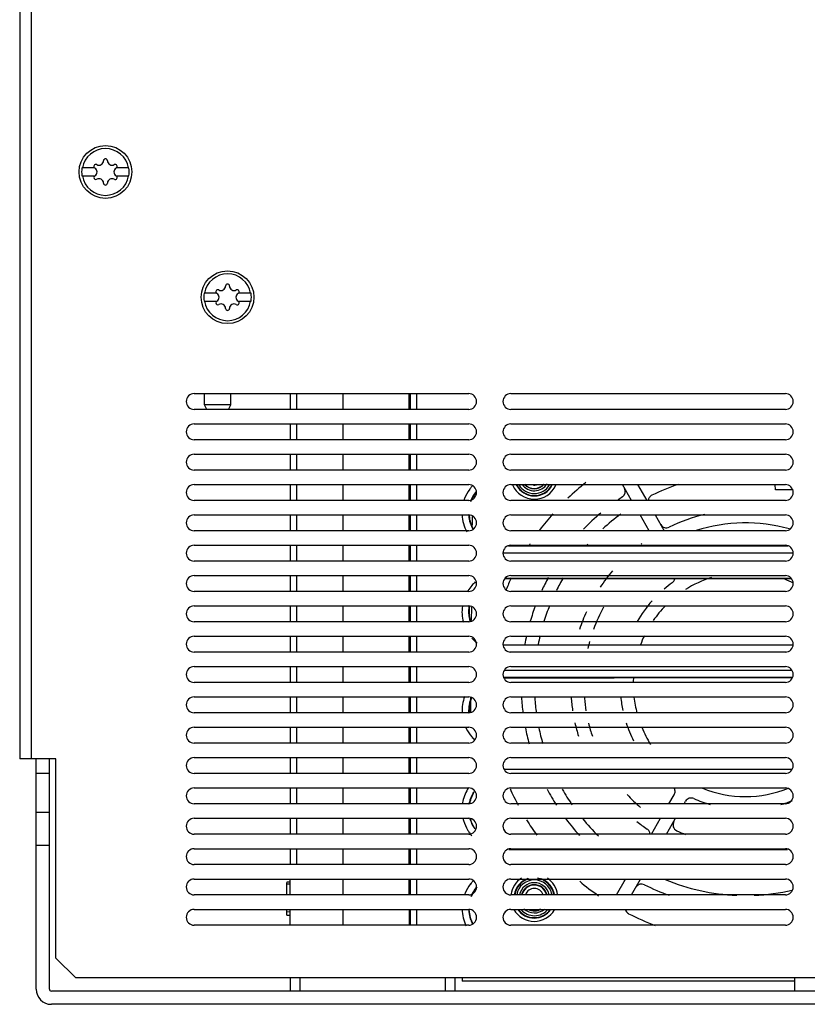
# Model space of a CAD drawing. Header units: millimetres. Extents: x 41 to 336, y 113 to 411.
# Tile 1 of 3: x 42 to 161, y 113 to 262. Entities that reach past the tile are written whole.
import ezdxf

# ---------------------------------------------------------------- set-up
doc = ezdxf.new("R2010")
doc.units = ezdxf.units.MM
doc.header["$LTSCALE"] = 34.262711
doc.layers.get('0').update_dxf_attribs({"linetype": 'CONTINUOUS'})

msp = doc.modelspace()

# ---------------------------------------------------------------- linework, layer by layer
at = {"color": 7, "linetype": 'CONTINUOUS'}
for p, q in [((41.75, 394.46), (41.75, 149.76)), ((43.55, 149.76), (43.55, 394.46)), ((53.11, 239.36), (51.19, 239.36)), ((58.31, 239.36), (56.39, 239.36)), ((51.19, 238.16), (53.11, 238.16)), ((56.39, 238.16), (58.31, 238.16)), ((71.61, 220.36), (69.69, 220.36)), ((76.81, 220.36), (74.89, 220.36)), ((69.69, 219.16), (71.61, 219.16)), ((74.89, 219.16), (76.81, 219.16)), ((68.2, 205.16), (109.8, 205.16)), ((69.75, 203.47), (69.75, 205.16)), ((73.75, 203.47), (73.75, 205.16)), ((82.75, 205.16), (82.75, 202.76)), ((83.75, 202.76), (83.75, 205.16)), ((90.75, 205.16), (90.75, 202.76)), ((100.74, 205.16), (100.74, 202.76)), ((100.93, 205.16), (100.93, 202.76)), ((101.93, 202.76), (101.93, 205.16)), ((116.2, 205.16), (157.8, 205.16)), ((70.1, 202.76), (69.75, 203.47)), ((73.75, 203.47), (69.75, 203.47)), ((73.4, 202.76), (73.75, 203.47)), ((109.8, 202.76), (68.2, 202.76)), ((157.8, 202.76), (116.2, 202.76)), ((68.2, 200.56), (109.8, 200.56)), ((82.75, 200.56), (82.75, 198.16)), ((83.75, 198.16), (83.75, 200.56)), ((90.75, 200.56), (90.75, 198.16)), ((100.74, 200.56), (100.74, 198.16)), ((100.93, 200.56), (100.93, 198.16)), ((101.93, 198.16), (101.93, 200.56)), ((116.2, 200.56), (157.8, 200.56)), ((109.8, 198.16), (68.2, 198.16)), ((157.8, 198.16), (116.2, 198.16)), ((68.2, 195.96), (109.8, 195.96)), ((82.75, 195.96), (82.75, 193.56)), ((83.75, 193.56), (83.75, 195.96)), ((90.75, 195.96), (90.75, 193.56)), ((100.74, 195.96), (100.74, 193.56)), ((100.93, 195.96), (100.93, 193.56)), ((101.93, 193.56), (101.93, 195.96)), ((116.2, 195.96), (157.8, 195.96)), ((109.8, 193.56), (68.2, 193.56)), ((157.8, 193.56), (116.2, 193.56)), ((68.2, 191.36), (109.8, 191.36)), ((82.75, 191.36), (82.75, 188.96)), ((83.75, 188.96), (83.75, 191.36)), ((90.75, 191.36), (90.75, 188.96)), ((100.74, 191.36), (100.74, 188.96)), ((100.93, 191.36), (100.93, 188.96)), ((101.93, 188.96), (101.93, 191.36)), ((116.2, 191.36), (157.8, 191.36)), ((134.5, 188.96), (133.11, 191.36)), ((135.4, 191.36), (136.79, 188.96)), ((156.28, 190.56), (156.25, 191.36)), ((159, 190.56), (156.28, 190.56)), ((109.8, 188.96), (68.2, 188.96)), ((110.44, 189.23), (110.44, 189.15)), ((157.8, 188.96), (116.2, 188.96)), ((68.2, 186.76), (109.8, 186.76)), ((82.75, 186.76), (82.75, 184.36)), ((83.75, 184.36), (83.75, 186.76)), ((90.75, 186.76), (90.75, 184.36)), ((100.74, 186.76), (100.74, 184.36)), ((100.93, 186.76), (100.93, 184.36)), ((101.93, 184.36), (101.93, 186.76)), ((116.2, 186.76), (157.8, 186.76)), ((137.15, 184.36), (135.77, 186.76)), ((138.06, 186.76), (139.44, 184.36)), ((110.33, 186.54), (110.32, 185.21)), ((109.8, 184.36), (68.2, 184.36)), ((157.8, 184.36), (116.2, 184.36)), ((68.2, 182.16), (109.8, 182.16)), ((82.75, 182.16), (82.75, 179.76)), ((83.75, 179.76), (83.75, 182.16)), ((90.75, 182.16), (90.75, 179.76)), ((100.74, 182.16), (100.74, 179.76)), ((100.93, 182.16), (100.93, 179.76)), ((101.93, 179.76), (101.93, 182.16)), ((116.2, 182.16), (157.8, 182.16)), ((138.48, 182.06), (138.42, 182.16)), ((140.71, 182.16), (140.77, 182.06)), ((115, 181.02), (159, 181.02)), ((158.15, 182.02), (115.85, 182.02)), ((115.96, 182.06), (158.04, 182.06)), ((109.8, 179.76), (68.2, 179.76)), ((157.8, 179.76), (116.2, 179.76)), ((68.2, 177.56), (109.8, 177.56)), ((82.75, 177.56), (82.75, 175.16)), ((83.75, 175.16), (83.75, 177.56)), ((90.75, 177.56), (90.75, 175.16)), ((100.74, 177.56), (100.74, 175.16)), ((100.93, 177.56), (100.93, 175.16)), ((101.93, 175.16), (101.93, 177.56)), ((158.71, 177.06), (115.29, 177.06)), ((115.33, 177.15), (158.67, 177.15)), ((116.2, 177.56), (157.8, 177.56)), ((109.8, 175.16), (68.2, 175.16)), ((157.8, 175.16), (116.2, 175.16)), ((68.2, 172.96), (109.8, 172.96)), ((82.75, 172.96), (82.75, 170.56)), ((83.75, 170.56), (83.75, 172.96)), ((90.75, 172.96), (90.75, 170.56)), ((100.74, 172.96), (100.74, 170.56)), ((100.93, 172.96), (100.93, 170.56)), ((101.93, 170.56), (101.93, 172.96)), ((110.21, 172.79), (110.19, 170.73)), ((116.2, 172.96), (157.8, 172.96)), ((109.8, 170.56), (68.2, 170.56)), ((157.8, 170.56), (116.2, 170.56)), ((68.2, 168.36), (109.8, 168.36)), ((82.75, 168.36), (82.75, 165.96)), ((83.75, 165.96), (83.75, 168.36)), ((90.75, 168.36), (90.75, 165.96)), ((100.74, 168.36), (100.74, 165.96)), ((100.93, 168.36), (100.93, 165.96)), ((101.93, 165.96), (101.93, 168.36)), ((116.2, 168.36), (157.8, 168.36)), ((109.8, 165.96), (68.2, 165.96)), ((115, 167.06), (159, 167.06)), ((158.94, 167.02), (115.06, 167.02)), ((116.06, 166.02), (157.94, 166.02)), ((157.8, 165.96), (116.2, 165.96)), ((68.2, 163.76), (109.8, 163.76)), ((82.75, 163.76), (82.75, 161.36)), ((83.75, 161.36), (83.75, 163.76)), ((90.75, 163.76), (90.75, 161.36)), ((100.74, 163.76), (100.74, 161.36)), ((100.93, 163.76), (100.93, 161.36)), ((101.93, 161.36), (101.93, 163.76)), ((158.76, 163.15), (115.24, 163.15)), ((116.2, 163.76), (157.8, 163.76)), ((109.8, 161.36), (68.2, 161.36)), ((115.17, 162.15), (158.83, 162.15)), ((158.79, 162.06), (115.21, 162.06)), ((115.21, 162.05), (131.86, 162.05)), ((157.8, 161.36), (116.2, 161.36)), ((68.2, 159.16), (109.8, 159.16)), ((82.75, 159.16), (82.75, 156.76)), ((83.75, 156.76), (83.75, 159.16)), ((90.75, 159.16), (90.75, 156.76)), ((100.74, 159.16), (100.74, 156.76)), ((100.93, 159.16), (100.93, 156.76)), ((101.93, 156.76), (101.93, 159.16)), ((110.09, 159.04), (110.07, 156.88)), ((116.2, 159.16), (157.8, 159.16)), ((109.8, 156.76), (68.2, 156.76)), ((157.8, 156.76), (116.2, 156.76)), ((68.2, 154.56), (109.8, 154.56)), ((82.75, 154.56), (82.75, 152.16)), ((83.75, 152.16), (83.75, 154.56)), ((90.75, 154.56), (90.75, 152.16)), ((100.74, 154.56), (100.74, 152.16)), ((100.93, 154.56), (100.93, 152.16)), ((101.93, 152.16), (101.93, 154.56)), ((116.2, 154.56), (157.8, 154.56)), ((109.8, 152.16), (68.2, 152.16)), ((157.8, 152.16), (116.2, 152.16)), ((47.25, 149.76), (41.75, 149.76)), ((44.25, 114.86), (44.25, 149.76)), ((46.25, 114.86), (46.25, 149.76)), ((47.25, 119.56), (47.25, 149.76)), ((68.2, 149.96), (109.8, 149.96)), ((82.75, 149.96), (82.75, 147.56)), ((83.75, 147.56), (83.75, 149.96)), ((90.75, 149.96), (90.75, 147.56)), ((100.74, 149.96), (100.74, 147.56)), ((100.93, 149.96), (100.93, 147.56)), ((101.93, 147.56), (101.93, 149.96)), ((116.2, 149.96), (157.8, 149.96)), ((158.74, 148.14), (115.26, 148.14)), ((46.25, 147.56), (44.25, 147.56)), ((109.8, 147.56), (68.2, 147.56)), ((157.8, 147.56), (116.2, 147.56)), ((68.2, 145.36), (109.8, 145.36)), ((82.75, 145.36), (82.75, 142.96)), ((83.75, 142.96), (83.75, 145.36)), ((90.75, 145.36), (90.75, 142.96)), ((100.74, 145.36), (100.74, 142.96)), ((100.93, 145.36), (100.93, 142.96)), ((101.93, 142.96), (101.93, 145.36)), ((116.2, 145.36), (157.8, 145.36)), ((140.15, 142.96), (140.94, 144.33)), ((140.94, 144.33), (140.93, 144.33)), ((142.44, 142.96), (142.66, 143.34)), ((109.8, 142.96), (68.2, 142.96)), ((157.8, 142.96), (116.2, 142.96)), ((46.25, 141.66), (44.25, 141.66)), ((68.2, 140.76), (109.8, 140.76)), ((82.75, 140.76), (82.75, 138.36)), ((83.75, 138.36), (83.75, 140.76)), ((90.75, 140.76), (90.75, 138.36)), ((100.74, 140.76), (100.74, 138.36)), ((100.93, 140.76), (100.93, 138.36)), ((101.93, 138.36), (101.93, 140.76)), ((116.2, 140.76), (157.8, 140.76)), ((137.5, 138.36), (138.88, 140.76)), ((139.79, 138.36), (141.17, 140.76)), ((109.8, 138.36), (68.2, 138.36)), ((157.8, 138.36), (116.2, 138.36)), ((46.25, 136.66), (44.25, 136.66)), ((68.2, 136.16), (109.8, 136.16)), ((82.75, 136.16), (82.75, 133.76)), ((83.75, 133.76), (83.75, 136.16)), ((90.75, 136.16), (90.75, 133.76)), ((100.74, 136.16), (100.74, 133.76)), ((100.93, 136.16), (100.93, 133.76)), ((101.93, 133.76), (101.93, 136.16)), ((115.87, 136.03), (158.13, 136.03)), ((116.2, 136.16), (157.8, 136.16)), ((109.8, 133.76), (68.2, 133.76)), ((157.8, 133.76), (116.2, 133.76)), ((68.2, 131.56), (109.8, 131.56)), ((82.75, 129.16), (82.75, 131.56)), ((90.75, 131.56), (90.75, 129.16)), ((90.75, 131.56), (90.75, 129.16)), ((100.75, 131.56), (100.75, 129.16)), ((100.93, 131.56), (100.93, 129.16)), ((101.93, 129.16), (101.93, 131.56)), ((116.2, 131.56), (157.8, 131.56)), ((132.19, 129.16), (133.57, 131.56)), ((134.48, 129.16), (135.86, 131.56)), ((82.75, 131.06), (82.25, 131.06)), ((82.25, 129.16), (82.25, 131.05)), ((82.25, 130.81), (82.75, 130.81)), ((109.8, 129.16), (68.2, 129.16)), ((157.8, 129.16), (116.2, 129.16)), ((68.2, 126.96), (109.8, 126.96)), ((82.25, 126.08), (82.25, 126.96)), ((82.75, 124.56), (82.75, 126.96)), ((90.75, 126.96), (90.75, 124.56)), ((90.75, 126.96), (90.75, 124.56)), ((100.76, 126.96), (100.77, 124.56)), ((100.93, 126.96), (100.93, 124.56)), ((101.93, 124.56), (101.93, 126.96)), ((116.2, 126.96), (157.8, 126.96)), ((82.75, 126.56), (82.25, 126.55)), ((82.25, 126.08), (82.75, 126.06)), ((109.8, 124.56), (68.2, 124.56)), ((157.8, 124.56), (116.2, 124.56)), ((47.25, 119.56), (50.25, 116.56)), ((325.25, 116.56), (50.25, 116.56)), ((82.75, 116.56), (82.75, 114.56)), ((84.25, 114.56), (84.25, 116.56)), ((106.25, 116.56), (106.25, 114.56)), ((107.75, 114.56), (107.75, 116.56)), ((108.79, 116.56), (108.8, 116.06)), ((159.25, 114.56), (159.25, 116.56)), ((159.25, 116.06), (108.8, 116.06)), ((328.95, 114.56), (46.55, 114.56)), ((328.95, 112.56), (46.55, 112.56))]:
    msp.add_line(p, q, dxfattribs=at)
for centre in [(54.75, 238.76), (73.25, 219.76)]:
    msp.add_circle(centre, 4, dxfattribs=at)
for centre, radius, start, end in [((54.75, 238.76), 3.55, 9.7431, 170.2569), ((53.77, 240.46), 0.681, 240, 360), ((54.75, 240.46), 0.3, 0, 180), ((55.73, 240.46), 0.681, 180, 300), ((54.75, 238.76), 3.61, 170.4403, 189.5597), ((53.28, 239.61), 0.3, 60, 240), ((52.79, 238.76), 0.681, 300, 60), ((56.71, 238.76), 0.681, 120, 240), ((56.22, 239.61), 0.3, 300, 120), ((54.75, 238.76), 3.61, 350.4403, 9.5597), ((54.75, 238.76), 3.55, 189.7431, 350.2569), ((53.28, 237.91), 0.3, 120, 300), ((53.77, 237.06), 0.681, 0, 120), ((55.73, 237.06), 0.681, 60, 180), ((56.22, 237.91), 0.3, 240, 60), ((54.75, 237.06), 0.3, 180, 360), ((73.25, 219.76), 3.55, 9.7431, 170.2569), ((72.27, 221.46), 0.681, 240, 360), ((73.25, 221.46), 0.3, 0, 180), ((74.23, 221.46), 0.681, 180, 300), ((73.25, 219.76), 3.61, 170.4403, 189.5597), ((71.78, 220.61), 0.3, 60, 240), ((71.29, 219.76), 0.681, 300, 60), ((75.21, 219.76), 0.681, 120, 240), ((74.72, 220.61), 0.3, 300, 120), ((73.25, 219.76), 3.61, 350.4403, 9.5597), ((73.25, 219.76), 3.55, 189.7431, 350.2569), ((71.78, 218.91), 0.3, 120, 300), ((72.27, 218.06), 0.681, 0, 120), ((73.25, 218.06), 0.3, 180, 360), ((74.23, 218.06), 0.681, 60, 180), ((74.72, 218.91), 0.3, 240, 60), ((68.2, 203.96), 1.2, 90, 270), ((109.8, 203.96), 1.2, 270, 90), ((116.2, 203.96), 1.2, 90, 270), ((157.8, 203.96), 1.2, 270, 90), ((68.2, 199.36), 1.2, 90, 270), ((109.8, 199.36), 1.2, 270, 90), ((116.2, 199.36), 1.2, 90, 270), ((157.8, 199.36), 1.2, 270, 90), ((68.2, 194.76), 1.2, 90, 270), ((109.8, 194.76), 1.2, 270, 90), ((116.2, 194.76), 1.2, 90, 270), ((157.8, 194.76), 1.2, 270, 90), ((68.2, 190.16), 1.2, 90, 270), ((109.8, 190.16), 1.2, 270, 90), ((114.82, 187.11), 6.03, 137.8746, 139.1333), ((116.2, 190.16), 1.2, 90, 270), ((119.75, 192.71), 3.57, 203.083, 336.5724), ((119.75, 192.71), 3.07, 206.8367, 332.6823), ((119.75, 192.71), 3.01, 207.3555, 332.1396), ((119.75, 192.71), 2.71, 210.4632, 328.9064), ((119.75, 192.71), 2.29, 215.7203, 327.3885), ((119.75, 192.71), 1.99, 221.2471, 319.6489), ((119.75, 192.71), 1.93, 222.5297, 317.7818), ((119.75, 192.71), 1.43, 264.4312, 283.6562), ((151.75, 161.06), 39.01, 128.3368, 133.6104), ((151.75, 161.06), 32, 108.5539, 116.301), ((157.8, 190.16), 1.2, 270, 90), ((114.88, 187.07), 6.1, 143.88, 159.2803), ((114.84, 187.1), 6.05, 139.1382, 143.8563), ((114.87, 187.08), 5.09, 146.5138, 154.0067), ((114.84, 187.07), 4.99, 141.037, 150.1472), ((114.83, 187.1), 5.04, 141.3262, 146.5045), ((132.55, 190.32), 1, 303.275, 30.0008), ((114.86, 187.08), 6.08, 159.3246, 161.3118), ((114.86, 187.08), 5.08, 154.0044, 160.7515), ((114.86, 187.06), 5.02, 150.1498, 152.3847), ((151.75, 161.06), 34, 123.2758, 124.6078), ((68.2, 185.56), 1.2, 90, 270), ((114.86, 187.09), 5.07, 183.8672, 185.0093), ((109.8, 185.56), 1.2, 270, 90), ((114.87, 187.09), 5.09, 185.0188, 197.5221), ((114.85, 187.06), 5, 183.6226, 185.0641), ((114.87, 187.07), 5.02, 185.0729, 197.4635), ((116.2, 185.56), 1.2, 90, 270), ((151.75, 161.06), 39.01, 138.4662, 143.1236), ((151.75, 161.06), 34, 130.1503, 136.1888), ((151.75, 161.06), 32, 126.1677, 132.5451), ((151.75, 161.06), 26.5, 103.4654, 115.8294), ((157.8, 185.56), 1.2, 270, 90), ((114.84, 187.09), 5.06, 197.5586, 203.9625), ((114.84, 187.06), 4.99, 197.4985, 203.5321), ((151.75, 161.06), 24.5, 74.2193, 107.797), ((114.87, 187.1), 5.09, 203.9594, 206.9587), ((114.86, 187.07), 5.02, 203.5294, 206.6765), ((114.87, 187.1), 5.09, 206.9586, 209.3969), ((114.87, 187.07), 5.02, 206.6763, 208.9822), ((68.2, 180.96), 1.2, 90, 270), ((109.8, 180.96), 1.2, 270, 90), ((116.2, 180.96), 1.2, 90, 270), ((151.75, 161.06), 39.01, 146.8763, 147.0468), ((151.75, 161.06), 34, 141.5874, 141.7822), ((151.75, 161.06), 32, 138.4054, 138.6719), ((151.75, 161.06), 26.5, 126.3197, 126.5793), ((141.77, 182.34), 1, 190.8777, 197.0246), ((157.8, 180.96), 1.2, 270, 90), ((151.75, 161.06), 26.5, 139.4835, 146.2293), ((68.2, 176.36), 1.2, 90, 270), ((109.8, 176.36), 1.2, 270, 90), ((114.85, 172.08), 6.07, 131.7775, 139.1207), ((116.2, 176.36), 1.2, 90, 270), ((151.75, 161.06), 39.01, 155.5612, 158.3425), ((151.75, 161.06), 34, 151.5497, 155.2668), ((151.75, 161.06), 32, 149.6133, 153.554), ((151.75, 161.06), 18.99, 125.7164, 130.4122), ((151.75, 161.06), 17.01, 107.5304, 122.355), ((151.75, 161.06), 17.01, 64.6416, 69.5395), ((157.8, 176.36), 1.2, 270, 90), ((114.86, 172.08), 6.07, 139.1494, 148.5932), ((151.75, 161.06), 18.99, 138.1919, 149.7758), ((68.2, 171.76), 1.2, 90, 270), ((114.86, 172.09), 5.08, 170.8249, 183.8235), ((109.8, 171.76), 1.2, 270, 90), ((114.88, 172.09), 5.09, 183.8706, 196.4523), ((114.87, 172.08), 5.09, 169.6871, 170.8153), ((114.86, 172.06), 5.01, 170.7081, 183.5901), ((114.87, 172.07), 5.02, 183.6373, 196.1319), ((114.87, 172.06), 5.02, 169.2981, 170.6994), ((116.2, 171.76), 1.2, 90, 270), ((151.75, 161.06), 34, 159.4868, 163.6437), ((151.75, 161.06), 32, 158.1238, 162.612), ((151.75, 161.06), 26.5, 155.3994, 161.6631), ((151.75, 161.06), 24.5, 151.3684, 160.086), ((151.75, 161.06), 17.01, 135.5202, 145.2783), ((157.8, 171.76), 1.2, 270, 90), ((68.2, 167.16), 1.2, 90, 270), ((109.8, 167.16), 1.2, 270, 90), ((114.84, 172.08), 6.06, 220.8837, 225.9822), ((114.87, 172.11), 6.09, 225.9818, 231.5801), ((116.2, 167.16), 1.2, 90, 270), ((151.75, 161.06), 34, 167.4526, 169.6943), ((151.75, 161.06), 32, 166.6656, 169.0505), ((151.75, 161.06), 24.5, 164.5484, 167.1713), ((151.75, 161.06), 17.01, 154.2708, 159.253), ((157.8, 167.16), 1.2, 270, 90), ((68.2, 162.56), 1.2, 90, 270), ((109.8, 162.56), 1.2, 270, 90), ((116.2, 162.56), 1.2, 90, 270), ((157.8, 162.56), 1.2, 270, 90), ((151.75, 161.06), 17.01, 176.5214, 178.9529), ((68.2, 157.96), 1.2, 90, 270), ((109.8, 157.96), 1.2, 270, 90), ((114.85, 157.09), 5.06, 161.9397, 169.6706), ((114.85, 157.06), 5, 162.1529, 169.3016), ((114.83, 157.09), 5.04, 158.9758, 161.9254), ((114.83, 157.07), 4.98, 158.9162, 162.1402), ((114.85, 157.09), 5.06, 157.6444, 158.977), ((114.85, 157.06), 5, 157.398, 158.9174), ((116.2, 157.96), 1.2, 90, 270), ((151.75, 161.06), 34, 183.2758, 187.3695), ((120.81, 159.06), 0.998, 173.8633, 183.6575), ((151.75, 161.06), 32, 183.699, 187.8272), ((151.75, 161.06), 26.5, 184.1706, 188.6316), ((128.34, 159.06), 1, 173.983, 184.8436), ((151.75, 161.06), 24.5, 184.882, 189.3918), ((151.75, 161.06), 18.99, 185.7164, 192.042), ((151.75, 161.06), 17.01, 186.5892, 194.8574), ((157.8, 157.96), 1.2, 270, 90), ((114.86, 157.08), 5.07, 169.6735, 182.629), ((114.85, 157.09), 5.06, 182.6644, 183.8453), ((114.86, 157.06), 5.01, 169.3038, 182.1378), ((114.84, 157.06), 4.99, 182.1729, 183.6226), ((151.75, 161.06), 18.99, 197.7888, 206.7315), ((68.2, 153.36), 1.2, 90, 270), ((114.83, 157.08), 6.04, 205.6977, 206.4783), ((114.87, 157.1), 6.09, 206.4998, 220.8381), ((109.8, 153.36), 1.2, 270, 90), ((116.2, 153.36), 1.2, 90, 270), ((151.75, 161.06), 34, 191.168, 195.3158), ((151.75, 161.06), 32, 191.8665, 196.2813), ((151.75, 161.06), 26.5, 192.736, 197.2124), ((151.75, 161.06), 24.5, 193.8376, 198.6946), ((151.75, 161.06), 17.01, 202.4768, 212.3018), ((157.8, 153.36), 1.2, 270, 90), ((114.82, 157.06), 6.02, 220.8733, 221.9999), ((114.84, 157.08), 6.05, 222.0018, 225.3654), ((114.86, 157.1), 6.08, 225.364, 226.387), ((68.2, 148.76), 1.2, 90, 270), ((109.8, 148.76), 1.2, 270, 90), ((116.2, 148.76), 1.2, 90, 270), ((157.8, 148.76), 1.2, 270, 90), ((68.2, 144.16), 1.2, 90, 270), ((109.8, 144.16), 1.2, 270, 90), ((116.2, 144.16), 1.2, 90, 270), ((151.75, 161.06), 39.01, 203.8345, 208.0208), ((151.75, 161.06), 34, 207.8642, 212.5466), ((151.75, 161.06), 32, 209.7662, 214.7475), ((151.75, 161.06), 17.01, 247.4451, 292.4938), ((157.8, 144.16), 1.2, 270, 90), ((114.83, 142.09), 6.04, 168.046, 171.8883), ((114.85, 142.09), 5.06, 161.9361, 168.4984), ((114.84, 142.07), 4.99, 162.1493, 167.9118), ((114.86, 142.08), 5.07, 150.901, 161.9036), ((114.86, 142.06), 5.02, 150.7953, 162.1182), ((114.86, 142.08), 5.07, 147.8109, 150.8996), ((114.85, 142.06), 5.01, 147.5497, 150.7926), ((151.75, 161.06), 24.5, 222.9243, 229.5577), ((151.75, 161.06), 18.99, 245.7164, 253.648), ((151.75, 161.06), 18.99, 286.352, 292.1329), ((114.87, 142.08), 5.08, 168.4948, 169.6472), ((114.87, 142.06), 5.02, 167.9086, 169.2981), ((68.2, 139.56), 1.2, 90, 270), ((114.87, 142.09), 6.08, 192.8716, 195.776), ((114.88, 142.1), 6.09, 195.8078, 211.3017), ((109.8, 139.56), 1.2, 270, 90), ((114.84, 142.08), 5.04, 195.3449, 196.4582), ((114.82, 142.07), 5.03, 196.4579, 198.0718), ((114.83, 142.06), 4.98, 195.2647, 196.6108), ((114.87, 142.1), 5.08, 198.1137, 213.291), ((114.82, 142.05), 4.97, 196.6108, 197.8573), ((114.87, 142.07), 5.03, 197.898, 213.0607), ((116.2, 139.56), 1.2, 90, 270), ((151.75, 161.06), 39.01, 211.7603, 215.8536), ((151.75, 161.06), 34, 216.8514, 222.2964), ((151.75, 161.06), 32, 219.4652, 225.8604), ((157.8, 139.56), 1.2, 270, 90), ((114.87, 142.09), 6.08, 211.3411, 217.0048), ((114.84, 142.07), 5.04, 213.3165, 214.8631), ((114.83, 142.05), 4.98, 213.0869, 214.3712), ((151.75, 161.06), 26.5, 231.6078, 235.8294), ((141.77, 139.79), 1, 150.0053, 244.8767), ((151.75, 161.06), 24.5, 244.882, 248.2796), ((114.83, 142.07), 6.04, 217.0062, 220.8938), ((68.2, 134.96), 1.2, 90, 270), ((109.8, 134.96), 1.2, 270, 90), ((116.2, 134.96), 1.2, 90, 270), ((157.8, 134.96), 1.2, 270, 90), ((68.2, 130.36), 1.2, 90, 270), ((109.8, 130.36), 1.2, 270, 90), ((116.2, 130.36), 1.2, 90, 270), ((119.75, 128.71), 3.57, 123.1134, 172.6739), ((119.75, 128.71), 3.07, 108.5441, 171.3822), ((119.75, 128.71), 3.01, 106.5294, 171.2022), ((119.75, 128.71), 2.71, 10.2815, 170.0518), ((119.75, 128.71), 3.01, 9.1185, 81.2863), ((119.75, 128.71), 3.07, 8.9456, 68.7567), ((119.75, 128.71), 3.57, 7.8111, 56.4328), ((132.54, 131.8), 1.01, 330.0735, 345.1782), ((151.75, 161.06), 32, 247.6141, 267.6436), ((157.8, 130.36), 1.2, 270, 90), ((114.88, 127.07), 6.08, 142.1105, 157.4604), ((114.83, 127.1), 6.02, 139.1503, 142.0843), ((114.82, 127.11), 6.02, 136.8825, 139.1473), ((114.84, 127.09), 6.04, 135.7628, 136.8832), ((119.75, 128.71), 2.29, 11.3293, 169.0064), ((119.75, 128.71), 1.99, 14.7759, 167.516), ((119.75, 128.71), 1.93, 14.8048, 167.1409), ((119.75, 128.71), 1.43, 19.1405, 160.2756), ((151.75, 161.06), 39.01, 229.9051, 235.1916), ((136.01, 129.8), 1, 63.275, 150.0008), ((151.75, 161.06), 34, 243.2758, 250.1021), ((114.85, 127.08), 6.05, 157.5027, 159.0681), ((151.75, 161.06), 32, 272.3564, 282.8195), ((68.2, 125.76), 1.2, 90, 270), ((109.8, 125.76), 1.2, 270, 90), ((114.83, 127.08), 5.04, 181.4385, 182.6581), ((114.83, 127.06), 4.98, 181.2128, 182.6675), ((116.2, 125.76), 1.2, 90, 270), ((119.75, 128.71), 3.57, 209.957, 329.4532), ((119.75, 128.71), 3.07, 214.8592, 324.3713), ((119.75, 128.71), 3.01, 215.9025, 323.6673), ((119.75, 128.71), 2.71, 221.9404, 319.4999), ((119.75, 128.71), 2.29, 226.6967, 311.7456), ((119.75, 128.71), 1.99, 242.4154, 301.2524), ((119.75, 128.71), 1.93, 246.4403, 298.8369), ((157.8, 125.76), 1.2, 270, 90), ((114.88, 127.09), 5.08, 182.6775, 195.3232), ((114.87, 127.07), 5.03, 182.6863, 195.2462), ((114.83, 127.08), 5.03, 195.341, 198.071), ((114.83, 127.06), 4.98, 195.2639, 197.8562), ((114.84, 127.08), 5.04, 198.076, 202.0645), ((114.83, 127.06), 4.98, 197.8607, 201.681), ((151.75, 161.06), 39.01, 243.003, 249.4585), ((114.86, 127.09), 5.07, 202.0633, 205.0341), ((114.86, 127.07), 5.01, 201.6802, 204.79), ((114.87, 127.09), 5.08, 205.0337, 207.1507), ((114.87, 127.07), 5.02, 204.7896, 206.9923), ((46.55, 114.86), 2.3, 180, 270), ((46.55, 114.86), 0.3, 180, 270)]:
    msp.add_arc(centre, radius, start, end, dxfattribs=at)
msp.add_ellipse((134.5, 127.2), major_axis=(-0.959, -0.284), ratio=0.99992, start_param=-0.048188, end_param=0.811504, dxfattribs=at)
for points, knots in [([(137.57, 189.75), (137.42, 189.68), (137.16, 189.45), (137.04, 189.13), (137.02, 188.97)], [0, 0, 0, 0, 0.500166, 1, 1, 1, 1]), ([(138.9, 185.32), (139.02, 185.1), (139.44, 184.76), (139.98, 184.81), (140.2, 184.92)], [0, 0, 0, 0, 0.5, 1, 1, 1, 1]), ([(140.66, 176.48), (140.76, 176.55), (140.93, 176.73), (141.02, 176.95), (141.05, 177.06)], [0, 0, 0, 0, 0.499977, 1, 1, 1, 1]), ([(140.94, 144.33), (141.04, 144.49), (141.13, 144.88), (141.01, 145.25), (140.9, 145.4)], [0, 0, 0, 0, 0.500068, 1, 1, 1, 1]), ([(143.94, 143.75), (143.72, 143.85), (143.19, 143.89), (142.78, 143.55), (142.66, 143.34)], [0, 0, 0, 0, 0.5, 1, 1, 1, 1]), ([(137.3, 138.37), (137.29, 138.52), (137.21, 138.82), (136.99, 139.05), (136.87, 139.14)], [0, 0, 0, 0, 0.499856, 1, 1, 1, 1])]:
    msp.add_open_spline(points, degree=3, knots=knots, dxfattribs=at)
for points in [[(108.79, 186.76), (108.84, 185.88), (109.09, 184.99), (109.51, 184.21)], [(108.85, 172.94), (108.73, 172.14), (108.78, 171.3), (108.99, 170.52)], [(109.19, 159.25), (108.89, 158.46), (108.75, 157.6), (108.8, 156.76)], [(109.78, 145.4), (109.37, 144.78), (109.08, 144.07), (108.92, 143.34)], [(111.01, 130.37), (110.64, 129.94), (110.34, 129.43), (110.13, 128.9)], [(111.07, 130.34), (110.69, 129.9), (110.39, 129.4), (110.18, 128.86)], [(108.8, 126.96), (108.81, 126.1), (109.02, 125.23), (109.39, 124.46)]]:
    msp.add_open_spline(points, degree=3, dxfattribs=at)

doc.saveas('drawing.dxf')
